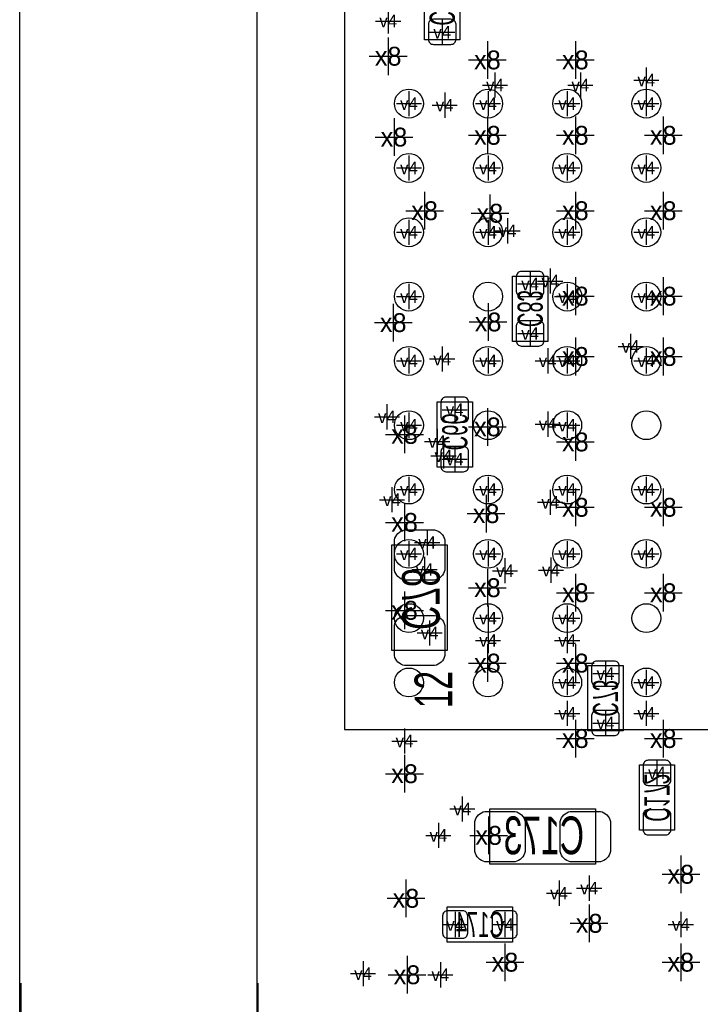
# Model space of a CAD drawing. Extents: x -84 to 336, y -47 to 250.
# Tile 4 of 40: x -38.45 to -31.57, y 7.16 to 17.11. Entities that reach past the tile are written whole.
import ezdxf
from ezdxf.enums import TextEntityAlignment as Align

# ---------------------------------------------------------------- set-up
doc = ezdxf.new("R2010")
doc.units = 0
for name, color, linetype in [('BG_OUTLINE', 7, 'CONTINUOUS'), ('BG_PANEL', 7, 'CONTINUOUS'), ('MA_NCLEGEND-1-2', 7, 'CONTINUOUS'), ('MA_NCLEGEND-14-15', 7, 'CONTINUOUS'), ('MA_NCLEGEND-15-16', 7, 'CONTINUOUS'), ('MA_NCLEGEND-2-3', 7, 'CONTINUOUS'), ('MA_NCLEGEND-3-14', 7, 'CONTINUOUS'), ('PG_ASSEMBLY_BOTTOM', 7, 'CONTINUOUS'), ('PG_ASSEMBLY_TOP', 7, 'CONTINUOUS'), ('PIN_BOTTOM', 7, 'CONTINUOUS'), ('PIN_TOP', 7, 'CONTINUOUS'), ('RD_ASSEMBLY_BOTTOM', 7, 'CONTINUOUS')]:
    doc.layers.add(name, color=color, linetype=linetype)

# ---------------------------------------------------------------- blocks, each defined once
blk = doc.blocks.new('FIGURE_CROSS')
for points in [[(0, 0.5), (0, -0.5)], [(-0.5, 0), (0.5, 0)]]:
    blk.add_lwpolyline(points)

msp = doc.modelspace()

# ---------------------------------------------------------------- linework, layer by layer
at = {"layer": 'BG_OUTLINE'}
msp.add_lwpolyline([(21.949918, -1.185672), (19.535648, -3.599942), (-33.63595, -3.599942), (-36.049966, -1.185672), (-36.049966, 41.985946), (-33.63595, 44.399962), (19.535648, 44.399962), (21.949918, 41.985946)], close=True, dxfattribs=at)
at = {"layer": 'BG_PANEL'}
msp.add_lwpolyline([(24.349964, 42.979848), (24.349964, -2.179828), (20.529804, -5.999988), (-34.630106, -5.999988), (-38.450012, -2.179828), (-38.450012, 42.979848), (-34.630106, 46.800008), (20.529804, 46.800008)], close=True, dxfattribs=at)
msp.add_lwpolyline([(-38.438836, 7.371334), (-38.438836, 5.371338, 1.000038), (-36.039044, 5.371338), (-36.039044, 7.371334)], format="xyb", dxfattribs=at)
at = {"layer": 'PG_ASSEMBLY_BOTTOM'}
for points in [[(-34.00044, 17.564354), (-34.00044, 16.903954), (-34.35604, 16.903954), (-34.35604, 17.564354), (-34.00044, 17.564354)], [(-33.46704, 13.855954), (-33.46704, 14.516354), (-33.11144, 14.516354), (-33.11144, 13.855954), (-33.46704, 13.855954)], [(-33.87344, 13.246354), (-33.87344, 12.585954), (-34.22904, 12.585954), (-34.22904, 13.246354), (-33.87344, 13.246354)], [(-32.34944, 10.579354), (-32.34944, 9.918954), (-32.70504, 9.918954), (-32.70504, 10.579354), (-32.34944, 10.579354)], [(-31.82874, 9.576054), (-31.82874, 8.915654), (-32.18434, 8.915654), (-32.18434, 9.576054), (-31.82874, 9.576054)], [(-33.46704, 7.785354), (-34.12744, 7.785354), (-34.12744, 8.140954), (-33.46704, 8.140954), (-33.46704, 7.785354)]]:
    msp.add_lwpolyline(points, dxfattribs=at)
for points in [[(-34.12744, 11.798554), (-34.12744, 10.731754), (-34.68624, 10.731754), (-34.68624, 11.798554)], [(-32.62884, 8.572754), (-33.69564, 8.572754), (-33.69564, 9.131554), (-32.62884, 9.131554)]]:
    msp.add_lwpolyline(points, close=True, dxfattribs=at)
at = {"layer": 'PG_ASSEMBLY_TOP'}
msp.add_lwpolyline([(-25.064212, 24.534114), (-35.164268, 24.534114), (-35.164268, 9.934194), (-25.699212, 9.934194), (-25.064212, 10.569194), (-25.064212, 24.534114)], dxfattribs=at)
at = {"layer": 'PIN_BOTTOM'}
for points in [[(-34.26714, 17.111218, 0.414214), (-34.31794, 17.060418), (-34.31794, 16.908018, 0.414214), (-34.26714, 16.857218), (-34.08934, 16.857218, 0.414214), (-34.03854, 16.908018), (-34.03854, 17.060418, 0.414214), (-34.08934, 17.111218)], [(-33.20034, 14.30909, 0.414214), (-33.14954, 14.35989), (-33.14954, 14.51229, 0.414214), (-33.20034, 14.56309), (-33.37814, 14.56309, 0.414214), (-33.42894, 14.51229), (-33.42894, 14.35989, 0.414214), (-33.37814, 14.30909)], [(-33.20034, 13.809218, 0.414214), (-33.14954, 13.860018), (-33.14954, 14.012418, 0.414214), (-33.20034, 14.063218), (-33.37814, 14.063218, 0.414214), (-33.42894, 14.012418), (-33.42894, 13.860018, 0.414214), (-33.37814, 13.809218)], [(-34.14014, 13.29309, 0.414214), (-34.19094, 13.24229), (-34.19094, 13.08989, 0.414214), (-34.14014, 13.03909), (-33.96234, 13.03909, 0.414214), (-33.91154, 13.08989), (-33.91154, 13.24229, 0.414214), (-33.96234, 13.29309)], [(-34.14014, 12.793218, 0.414214), (-34.19094, 12.742418), (-34.19094, 12.590018, 0.414214), (-34.14014, 12.539218), (-33.96234, 12.539218, 0.414214), (-33.91154, 12.590018), (-33.91154, 12.742418, 0.414214), (-33.96234, 12.793218)], [(-34.15284, 11.849354), (-34.15284, 11.544554, -0.294587), (-34.25444, 11.442954), (-34.55924, 11.442954, -0.294587), (-34.66084, 11.544554), (-34.66084, 11.849354, -0.294587), (-34.55924, 11.950954), (-34.25444, 11.950954, -0.294587)], [(-34.15284, 10.985754), (-34.15284, 10.680954, -0.294587), (-34.25444, 10.579354), (-34.55924, 10.579354, -0.294587), (-34.66084, 10.680954), (-34.66084, 10.985754, -0.294587), (-34.55924, 11.087354), (-34.25444, 11.087354, -0.294587)], [(-32.61614, 10.62609, 0.414214), (-32.66694, 10.57529), (-32.66694, 10.42289, 0.414214), (-32.61614, 10.37209), (-32.43834, 10.37209, 0.414214), (-32.38754, 10.42289), (-32.38754, 10.57529, 0.414214), (-32.43834, 10.62609)], [(-32.61614, 10.126218, 0.414214), (-32.66694, 10.075418), (-32.66694, 9.923018, 0.414214), (-32.61614, 9.872218), (-32.43834, 9.872218, 0.414214), (-32.38754, 9.923018), (-32.38754, 10.075418, 0.414214), (-32.43834, 10.126218)], [(-32.09544, 9.62279, 0.414214), (-32.14624, 9.57199), (-32.14624, 9.41959, 0.414214), (-32.09544, 9.36879), (-31.91764, 9.36879, 0.414214), (-31.86684, 9.41959), (-31.86684, 9.57199, 0.414214), (-31.91764, 9.62279)], [(-33.44164, 8.598154), (-33.74644, 8.598154, -0.294587), (-33.84804, 8.699754), (-33.84804, 9.004554, -0.294587), (-33.74644, 9.106154), (-33.44164, 9.106154, -0.294587), (-33.34004, 9.004554), (-33.34004, 8.699754, -0.294587)], [(-32.57804, 8.598154), (-32.88284, 8.598154, -0.294587), (-32.98444, 8.699754), (-32.98444, 9.004554, -0.294587), (-32.88284, 9.106154), (-32.57804, 9.106154, -0.294587), (-32.47644, 9.004554), (-32.47644, 8.699754, -0.294587)], [(-32.09544, 9.122918, 0.414214), (-32.14624, 9.072118), (-32.14624, 8.919718, 0.414214), (-32.09544, 8.868918), (-31.91764, 8.868918, 0.414214), (-31.86684, 8.919718), (-31.86684, 9.072118, 0.414214), (-31.91764, 9.122918)], [(-33.920176, 8.052054, 0.414214), (-33.970976, 8.102854), (-34.123376, 8.102854, 0.414214), (-34.174176, 8.052054), (-34.174176, 7.874254, 0.414214), (-34.123376, 7.823454), (-33.970976, 7.823454, 0.414214), (-33.920176, 7.874254)], [(-33.420304, 8.052054, 0.414214), (-33.471104, 8.102854), (-33.623504, 8.102854, 0.414214), (-33.674304, 8.052054), (-33.674304, 7.874254, 0.414214), (-33.623504, 7.823454), (-33.471104, 7.823454, 0.414214), (-33.420304, 7.874254)]]:
    msp.add_lwpolyline(points, format="xyb", close=True, dxfattribs=at)
at = {"layer": 'PIN_TOP'}
for centre in [(-34.514282, 16.259048), (-33.714182, 16.259048), (-32.914336, 16.259048), (-32.114236, 16.259048), (-34.514282, 15.609062), (-33.714182, 15.609062), (-32.914336, 15.609062), (-32.114236, 15.609062), (-34.514282, 14.959076), (-33.714182, 14.959076), (-32.914336, 14.959076), (-32.114236, 14.959076), (-34.514282, 14.30909), (-33.714182, 14.30909), (-32.914336, 14.30909), (-32.114236, 14.30909), (-34.514282, 13.659104), (-33.714182, 13.659104), (-32.914336, 13.659104), (-32.114236, 13.659104), (-34.514282, 13.009118), (-33.714182, 13.009118), (-32.914336, 13.009118), (-32.114236, 13.009118), (-34.514282, 12.359132), (-33.714182, 12.359132), (-32.914336, 12.359132), (-32.114236, 12.359132), (-34.514282, 11.709146), (-33.714182, 11.709146), (-32.914336, 11.709146), (-32.114236, 11.709146), (-34.514282, 11.05916), (-33.714182, 11.05916), (-32.914336, 11.05916), (-32.114236, 11.05916), (-34.514282, 10.409174), (-33.714182, 10.409174), (-32.914336, 10.409174), (-32.114236, 10.409174)]:
    msp.add_circle(centre, 0.14605, dxfattribs=at)

# ---------------------------------------------------------------- block references
at = {"layer": 'MA_NCLEGEND-1-2', "xscale": 0.254, "yscale": 0.254}
for p in [(-34.72434, 17.093692), (-34.514282, 16.259048), (-33.714182, 16.259048), (-32.914336, 16.259048), (-32.114236, 16.259048), (-34.514282, 15.609062), (-33.714182, 15.609062), (-32.914336, 15.609062), (-32.114236, 15.609062), (-34.514282, 14.959076), (-33.714182, 14.959076), (-32.914336, 14.959076), (-32.114236, 14.959076), (-34.514282, 14.30909), (-32.914336, 14.30909), (-32.114236, 14.30909), (-34.514282, 13.659104), (-33.714182, 13.659104), (-32.914336, 13.659104), (-32.114236, 13.659104), (-34.514282, 13.009118), (-32.914336, 13.009118), (-34.514282, 12.359132), (-33.714182, 12.359132), (-32.914336, 12.359132), (-32.114236, 12.359132), (-34.514282, 11.709146), (-33.714182, 11.709146), (-32.914336, 11.709146), (-32.114236, 11.709146), (-33.714182, 11.05916), (-32.914336, 11.05916), (-32.914336, 10.409174), (-32.114236, 10.409174), (-33.97504, 9.130792), (-32.99714, 8.279892)]:
    msp.add_blockref('FIGURE_CROSS', p, dxfattribs=at)
at = {"layer": 'MA_NCLEGEND-14-15', "xscale": 0.254, "yscale": 0.254}
for p in [(-34.17824, 16.980154), (-33.28924, 14.43609), (-33.28924, 13.936218), (-34.05124, 13.16609), (-34.229294, 12.844272), (-34.33064, 11.823954), (-34.30524, 10.909554), (-32.52724, 10.49909), (-32.52724, 9.999218), (-34.55924, 9.817354), (-34.21634, 8.864092), (-32.69234, 8.330692), (-34.047176, 7.963154), (-33.54324, 7.963154), (-31.76524, 7.963154), (-34.97834, 7.467092)]:
    msp.add_blockref('FIGURE_CROSS', p, dxfattribs=at)
at = {"layer": 'MA_NCLEGEND-15-16', "xscale": 0.254, "yscale": 0.254}
for p in [(-34.17824, 16.980154), (-33.28924, 14.43609), (-33.28924, 13.936218), (-34.05124, 13.16609), (-34.05124, 12.666218), (-34.33064, 11.823954), (-34.30524, 10.909554), (-32.52724, 10.49909), (-32.52724, 9.999218), (-32.00654, 9.49579), (-34.21634, 8.864092), (-32.69234, 8.330692), (-34.047176, 7.963154), (-33.54324, 7.963154), (-31.76524, 7.963154)]:
    msp.add_blockref('FIGURE_CROSS', p, dxfattribs=at)
at = {"layer": 'MA_NCLEGEND-2-3', "xscale": 0.254, "yscale": 0.254}
for p in [(-34.72434, 17.093692), (-32.114236, 16.497554), (-33.64484, 16.446754), (-32.78124, 16.446754), (-34.15284, 16.243554), (-34.514282, 15.609062), (-33.714182, 15.609062), (-32.914336, 15.609062), (-32.114236, 15.609062), (-34.514282, 14.959076), (-33.51784, 14.973554), (-32.914336, 14.959076), (-32.114236, 14.959076), (-33.08604, 14.465554), (-32.27324, 13.805154), (-34.17824, 13.678154), (-33.714182, 13.659104), (-33.11144, 13.659104), (-34.73704, 13.093954), (-33.111186, 13.02004), (-34.16554, 12.699492), (-32.114236, 12.359132), (-34.68624, 12.255754), (-33.08604, 12.230354), (-32.114236, 11.709146), (-34.35604, 11.550904), (-33.54324, 11.538204), (-33.078928, 11.544554), (-33.714182, 10.833354), (-32.914336, 10.833354), (-32.914336, 10.096754), (-32.114236, 10.096754), (-34.55924, 9.817354), (-33.97504, 9.130792), (-32.99714, 8.279892), (-34.196782, 7.455154)]:
    msp.add_blockref('FIGURE_CROSS', p, dxfattribs=at)
at = {"layer": 'MA_NCLEGEND-3-14', "xscale": 0.381, "yscale": 0.381}
for p in [(-34.72434, 16.738092), (-33.72104, 16.700754), (-32.83204, 16.700754), (-33.72104, 15.938754), (-32.83204, 15.938754), (-31.94304, 15.938754), (-34.665412, 15.92072), (-34.35604, 15.176754), (-33.69564, 15.151354), (-32.83204, 15.176754), (-31.94304, 15.176754), (-32.83204, 14.313154), (-31.94304, 14.313154), (-34.67354, 14.045692), (-33.714182, 14.052296), (-32.83204, 13.703554), (-31.94304, 13.703554), (-33.72104, 12.992354), (-34.55924, 12.916154), (-32.83204, 12.839954), (-32.83204, 12.179554), (-31.94304, 12.179554), (-33.73374, 12.115292), (-34.55924, 12.027154), (-33.72104, 11.366754), (-32.83204, 11.315954), (-31.94304, 11.315954), (-34.55924, 11.138154), (-33.72104, 10.604754), (-32.83204, 10.604754), (-32.83204, 9.842754), (-31.94304, 9.842754), (-34.55924, 9.487154), (-33.70834, 8.864092), (-31.76524, 8.471154), (-34.544508, 8.227822), (-32.69234, 7.975092), (-33.54324, 7.582154), (-31.76524, 7.582154), (-34.53384, 7.455154)]:
    msp.add_blockref('FIGURE_CROSS', p, dxfattribs=at)

# ---------------------------------------------------------------- texts
at = {"layer": 'MA_NCLEGEND-1-2'}
for p in [(-34.72434, 17.093692), (-34.514282, 16.259048), (-33.714182, 16.259048), (-32.914336, 16.259048), (-32.114236, 16.259048), (-34.514282, 15.609062), (-33.714182, 15.609062), (-32.914336, 15.609062), (-32.114236, 15.609062), (-34.514282, 14.959076), (-33.714182, 14.959076), (-32.914336, 14.959076), (-32.114236, 14.959076), (-34.514282, 14.30909), (-32.914336, 14.30909), (-32.114236, 14.30909), (-34.514282, 13.659104), (-33.714182, 13.659104), (-32.914336, 13.659104), (-32.114236, 13.659104), (-34.514282, 13.009118), (-32.914336, 13.009118), (-34.514282, 12.359132), (-33.714182, 12.359132), (-32.914336, 12.359132), (-32.114236, 12.359132), (-34.514282, 11.709146), (-33.714182, 11.709146), (-32.914336, 11.709146), (-32.114236, 11.709146), (-33.714182, 11.05916), (-32.914336, 11.05916), (-32.914336, 10.409174), (-32.114236, 10.409174), (-33.97504, 9.130792), (-32.99714, 8.279892)]:
    msp.add_text('v4', height=0.127, dxfattribs=at).set_placement(p, align=Align.MIDDLE_CENTER)
at = {"layer": 'MA_NCLEGEND-14-15'}
for p in [(-34.17824, 16.980154), (-33.28924, 14.43609), (-33.28924, 13.936218), (-34.05124, 13.16609), (-34.229294, 12.844272), (-34.33064, 11.823954), (-34.30524, 10.909554), (-32.52724, 10.49909), (-32.52724, 9.999218), (-34.55924, 9.817354), (-34.21634, 8.864092), (-32.69234, 8.330692), (-34.047176, 7.963154), (-33.54324, 7.963154), (-31.76524, 7.963154), (-34.97834, 7.467092)]:
    msp.add_text('v4', height=0.127, dxfattribs=at).set_placement(p, align=Align.MIDDLE_CENTER)
at = {"layer": 'MA_NCLEGEND-15-16'}
for p in [(-34.17824, 16.980154), (-33.28924, 14.43609), (-33.28924, 13.936218), (-34.05124, 13.16609), (-34.05124, 12.666218), (-34.33064, 11.823954), (-34.30524, 10.909554), (-32.52724, 10.49909), (-32.52724, 9.999218), (-32.00654, 9.49579), (-34.21634, 8.864092), (-32.69234, 8.330692), (-34.047176, 7.963154), (-33.54324, 7.963154), (-31.76524, 7.963154)]:
    msp.add_text('v4', height=0.127, dxfattribs=at).set_placement(p, align=Align.MIDDLE_CENTER)
at = {"layer": 'MA_NCLEGEND-2-3'}
for p in [(-34.72434, 17.093692), (-32.114236, 16.497554), (-33.64484, 16.446754), (-32.78124, 16.446754), (-34.15284, 16.243554), (-34.514282, 15.609062), (-33.714182, 15.609062), (-32.914336, 15.609062), (-32.114236, 15.609062), (-33.51784, 14.973554), (-34.514282, 14.959076), (-32.914336, 14.959076), (-32.114236, 14.959076), (-33.08604, 14.465554), (-32.27324, 13.805154), (-34.17824, 13.678154), (-33.714182, 13.659104), (-33.11144, 13.659104), (-34.73704, 13.093954), (-33.111186, 13.02004), (-34.16554, 12.699492), (-32.114236, 12.359132), (-34.68624, 12.255754), (-33.08604, 12.230354), (-32.114236, 11.709146), (-34.35604, 11.550904), (-33.54324, 11.538204), (-33.078928, 11.544554), (-33.714182, 10.833354), (-32.914336, 10.833354), (-32.914336, 10.096754), (-32.114236, 10.096754), (-34.55924, 9.817354), (-33.97504, 9.130792), (-32.99714, 8.279892), (-34.196782, 7.455154)]:
    msp.add_text('v4', height=0.127, dxfattribs=at).set_placement(p, align=Align.MIDDLE_CENTER)
at = {"layer": 'MA_NCLEGEND-3-14'}
for p in [(-34.72434, 16.738092), (-33.72104, 16.700754), (-32.83204, 16.700754), (-33.72104, 15.938754), (-32.83204, 15.938754), (-31.94304, 15.938754), (-34.665412, 15.92072), (-34.35604, 15.176754), (-33.69564, 15.151354), (-32.83204, 15.176754), (-31.94304, 15.176754), (-32.83204, 14.313154), (-31.94304, 14.313154), (-34.67354, 14.045692), (-33.714182, 14.052296), (-32.83204, 13.703554), (-31.94304, 13.703554), (-33.72104, 12.992354), (-34.55924, 12.916154), (-32.83204, 12.839954), (-32.83204, 12.179554), (-31.94304, 12.179554), (-33.73374, 12.115292), (-34.55924, 12.027154), (-33.72104, 11.366754), (-32.83204, 11.315954), (-31.94304, 11.315954), (-34.55924, 11.138154), (-33.72104, 10.604754), (-32.83204, 10.604754), (-32.83204, 9.842754), (-31.94304, 9.842754), (-34.55924, 9.487154), (-33.70834, 8.864092), (-31.76524, 8.471154), (-34.544508, 8.227822), (-32.69234, 7.975092), (-33.54324, 7.582154), (-31.76524, 7.582154), (-34.53384, 7.455154)]:
    msp.add_text('x8', height=0.1905, dxfattribs=at).set_placement(p, align=Align.MIDDLE_CENTER)
at = {"layer": 'PG_ASSEMBLY_TOP', "width": 0.666667}
msp.add_text('12', height=0.381, rotation=90, dxfattribs=at).set_placement((-34.07664, 10.337292), align=Align.CENTER)
at = {"layer": 'RD_ASSEMBLY_BOTTOM', "text_generation_flag": 2}
for s, height, width, p in [('C77', 0.254, 0.6, (-34.30524, 17.234154)), ('C83', 0.254, 0.6, (-33.41624, 14.186154)), ('C66', 0.254, 0.6, (-34.17824, 12.941554)), ('C78', 0.381, 0.666667, (-34.58464, 11.251692)), ('C73', 0.254, 0.6, (-32.65424, 10.249154)), ('C172', 0.254, 0.6, (-32.13354, 9.245092))]:
    msp.add_text(s, height=height, rotation=270, dxfattribs=dict(at, width=width)).set_placement(p, align=Align.CENTER)
for s, height, width, p in [('C173', 0.381, 0.666667, (-33.14954, 8.673592)), ('C174', 0.254, 0.6, (-33.79724, 7.836154))]:
    msp.add_text(s, height=height, dxfattribs=dict(at, width=width)).set_placement(p, align=Align.CENTER)

doc.saveas('drawing.dxf')
